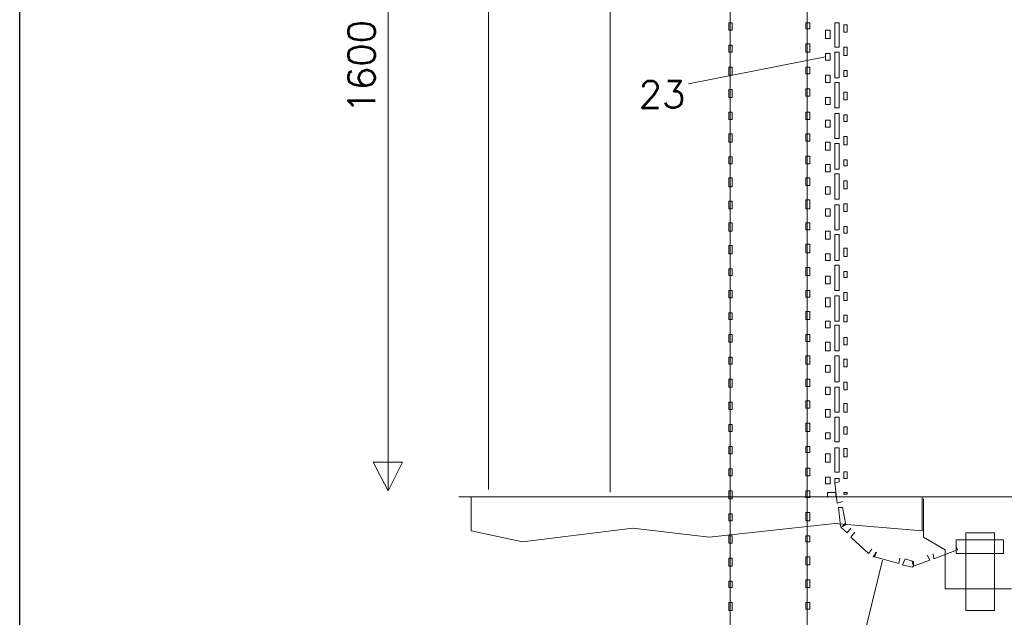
# Model space of a CAD drawing. Header units: metres. Extents: x -81 to 1042, y -541 to 334.
# Tile 103 of 130: x 922.07 to 925.68, y 210.69 to 212.88. Entities that reach past the tile are written whole.
import ezdxf

# ---------------------------------------------------------------- set-up
doc = ezdxf.new("R2010")
doc.units = ezdxf.units.M
doc.layers.add('LAYER 1', color=7, linetype='Continuous', lineweight=20)
doc.layers.add('P-CONTORNO', color=4, linetype='Continuous', lineweight=30)
doc.styles.add('txt', font='txt.shx')

msp = doc.modelspace()

# ---------------------------------------------------------------- linework, layer by layer
at = {"layer": 'LAYER 1'}
for p, q in [((924.6733, 215.5806), (924.6733, 209.8586)), ((924.9563, 209.8586), (924.9563, 215.5806)), ((924.6813, 212.8736), (924.6683, 212.8736)), ((924.6683, 212.8736), (924.6683, 212.8456)), ((924.6813, 212.8456), (924.6813, 212.8736)), ((924.9663, 212.8736), (924.9513, 212.8736)), ((924.9513, 212.8736), (924.9513, 212.8506)), ((924.9663, 212.8506), (924.9663, 212.8736)), ((925.0733, 212.8736), (925.0583, 212.8736)), ((925.0583, 212.8736), (925.0583, 212.7836)), ((925.0733, 212.7836), (925.0733, 212.8736)), ((924.6683, 212.8456), (924.6813, 212.8456)), ((924.9513, 212.8506), (924.9663, 212.8506)), ((925.0413, 212.8456), (925.0233, 212.8456)), ((925.0233, 212.8456), (925.0233, 212.8156)), ((925.0413, 212.8156), (925.0413, 212.8456)), ((925.1033, 212.8656), (925.0913, 212.8656)), ((925.0913, 212.8656), (925.0913, 212.8386)), ((925.0913, 212.8386), (925.1033, 212.8386)), ((925.1033, 212.8386), (925.1033, 212.8656)), ((925.0233, 212.8156), (925.0413, 212.8156)), ((924.6813, 212.7906), (924.6683, 212.7906)), ((924.6683, 212.7906), (924.6683, 212.7656)), ((924.6683, 212.7656), (924.6813, 212.7656)), ((924.6813, 212.7656), (924.6813, 212.7906)), ((924.9663, 212.7956), (924.9513, 212.7956)), ((924.9513, 212.7956), (924.9513, 212.7656)), ((924.9513, 212.7656), (924.9663, 212.7656)), ((924.9663, 212.7656), (924.9663, 212.7956)), ((925.0583, 212.7836), (925.0733, 212.7836)), ((925.0733, 212.7656), (925.0583, 212.7656)), ((925.0583, 212.7656), (925.0583, 212.6706)), ((925.0733, 212.6706), (925.0733, 212.7656)), ((925.1033, 212.7836), (925.0913, 212.7836)), ((925.0913, 212.7836), (925.0913, 212.7536)), ((925.1033, 212.7536), (925.1033, 212.7836)), ((925.0413, 212.7606), (925.0233, 212.7606)), ((925.0233, 212.7606), (925.0233, 212.7356)), ((925.0233, 212.7356), (925.0413, 212.7356)), ((925.0413, 212.7356), (925.0413, 212.7606)), ((925.0913, 212.7536), (925.1033, 212.7536)), ((924.6813, 212.7106), (924.6683, 212.7106)), ((924.6683, 212.7106), (924.6683, 212.6806)), ((924.6813, 212.6806), (924.6813, 212.7106)), ((924.9663, 212.7106), (924.9513, 212.7106)), ((924.9513, 212.7106), (924.9513, 212.6856)), ((924.9663, 212.6856), (924.9663, 212.7106)), ((925.1033, 212.6986), (925.0913, 212.6986)), ((925.0913, 212.6986), (925.0913, 212.6756)), ((925.1033, 212.6756), (925.1033, 212.6986)), ((924.6683, 212.6806), (924.6813, 212.6806)), ((924.9513, 212.6856), (924.9663, 212.6856)), ((925.0413, 212.6806), (925.0233, 212.6806)), ((925.0233, 212.6806), (925.0233, 212.6536)), ((925.0413, 212.6536), (925.0413, 212.6806)), ((925.0583, 212.6706), (925.0733, 212.6706)), ((925.0913, 212.6756), (925.1033, 212.6756)), ((924.6813, 212.6286), (924.6683, 212.6286)), ((924.6683, 212.6286), (924.6683, 212.5986)), ((924.6813, 212.5986), (924.6813, 212.6286)), ((924.9663, 212.6306), (924.9513, 212.6306)), ((924.9513, 212.6306), (924.9513, 212.6036)), ((924.9663, 212.6036), (924.9663, 212.6306)), ((925.0233, 212.6536), (925.0413, 212.6536)), ((925.0733, 212.6536), (925.0583, 212.6536)), ((925.0583, 212.6536), (925.0583, 212.5606)), ((925.0733, 212.5606), (925.0733, 212.6536)), ((925.1033, 212.6186), (925.0913, 212.6186)), ((925.0913, 212.6186), (925.0913, 212.5906)), ((925.1033, 212.5906), (925.1033, 212.6186)), ((924.6683, 212.5986), (924.6813, 212.5986)), ((924.9513, 212.6036), (924.9663, 212.6036)), ((925.0413, 212.5986), (925.0233, 212.5986)), ((925.0233, 212.5986), (925.0233, 212.5736)), ((925.0413, 212.5736), (925.0413, 212.5986)), ((925.0913, 212.5906), (925.1033, 212.5906)), ((925.0233, 212.5736), (925.0413, 212.5736)), ((925.0583, 212.5606), (925.0733, 212.5606)), ((924.6813, 212.5456), (924.6683, 212.5456)), ((924.6683, 212.5456), (924.6683, 212.5186)), ((924.6683, 212.5186), (924.6813, 212.5186)), ((924.6813, 212.5186), (924.6813, 212.5456)), ((924.9663, 212.5456), (924.9513, 212.5456)), ((924.9513, 212.5456), (924.9513, 212.5186)), ((924.9513, 212.5186), (924.9663, 212.5186)), ((924.9663, 212.5186), (924.9663, 212.5456)), ((925.0413, 212.5156), (925.0233, 212.5156)), ((925.0233, 212.5156), (925.0233, 212.4906)), ((925.0413, 212.4906), (925.0413, 212.5156)), ((925.0733, 212.5406), (925.0583, 212.5406)), ((925.0583, 212.5406), (925.0583, 212.4486)), ((925.0733, 212.4486), (925.0733, 212.5406)), ((925.1033, 212.5356), (925.0913, 212.5356)), ((925.0913, 212.5356), (925.0913, 212.5106)), ((925.0913, 212.5106), (925.1033, 212.5106)), ((925.1033, 212.5106), (925.1033, 212.5356)), ((925.0233, 212.4906), (925.0413, 212.4906)), ((924.6813, 212.4656), (924.6683, 212.4656)), ((924.6683, 212.4656), (924.6683, 212.4356)), ((924.6813, 212.4356), (924.6813, 212.4656)), ((924.9663, 212.4656), (924.9513, 212.4656)), ((924.9513, 212.4656), (924.9513, 212.4386)), ((924.9513, 212.4386), (924.9663, 212.4386)), ((924.9663, 212.4386), (924.9663, 212.4656)), ((925.0583, 212.4486), (925.0733, 212.4486)), ((925.1033, 212.4556), (925.0913, 212.4556)), ((925.0913, 212.4556), (925.0913, 212.4256)), ((925.1033, 212.4256), (925.1033, 212.4556)), ((924.6683, 212.4356), (924.6813, 212.4356)), ((925.0413, 212.4356), (925.0233, 212.4356)), ((925.0233, 212.4356), (925.0233, 212.4056)), ((925.0233, 212.4056), (925.0413, 212.4056)), ((925.0413, 212.4056), (925.0413, 212.4356)), ((925.0733, 212.4306), (925.0583, 212.4306)), ((925.0583, 212.4306), (925.0583, 212.3356)), ((925.0733, 212.3356), (925.0733, 212.4306)), ((925.0913, 212.4256), (925.1033, 212.4256)), ((924.6813, 212.3806), (924.6683, 212.3806)), ((924.6683, 212.3806), (924.6683, 212.3556)), ((924.6813, 212.3556), (924.6813, 212.3806)), ((924.9663, 212.3836), (924.9513, 212.3836)), ((924.9513, 212.3836), (924.9513, 212.3556)), ((924.9663, 212.3556), (924.9663, 212.3836)), ((925.1033, 212.3706), (925.0913, 212.3706)), ((925.0913, 212.3706), (925.0913, 212.3486)), ((925.1033, 212.3486), (925.1033, 212.3706)), ((924.6683, 212.3556), (924.6813, 212.3556)), ((924.9513, 212.3556), (924.9663, 212.3556)), ((925.0413, 212.3536), (925.0233, 212.3536)), ((925.0233, 212.3536), (925.0233, 212.3256)), ((925.0413, 212.3256), (925.0413, 212.3536)), ((925.0583, 212.3356), (925.0733, 212.3356)), ((925.0913, 212.3486), (925.1033, 212.3486)), ((924.6813, 212.3036), (924.6683, 212.3036)), ((924.6683, 212.3036), (924.6683, 212.2706)), ((924.6813, 212.2706), (924.6813, 212.3036)), ((924.9663, 212.3036), (924.9513, 212.3036)), ((924.9513, 212.3036), (924.9513, 212.2756)), ((924.9663, 212.2756), (924.9663, 212.3036)), ((925.0233, 212.3256), (925.0413, 212.3256)), ((925.0733, 212.3186), (925.0583, 212.3186)), ((925.0583, 212.3186), (925.0583, 212.2256)), ((925.0733, 212.2256), (925.0733, 212.3186)), ((925.1033, 212.2936), (925.0913, 212.2936)), ((925.0913, 212.2936), (925.0913, 212.2636)), ((925.1033, 212.2636), (925.1033, 212.2936)), ((924.6683, 212.2706), (924.6813, 212.2706)), ((924.9513, 212.2756), (924.9663, 212.2756)), ((925.0413, 212.2706), (925.0233, 212.2706)), ((925.0233, 212.2706), (925.0233, 212.2436)), ((925.0413, 212.2436), (925.0413, 212.2706)), ((925.0913, 212.2636), (925.1033, 212.2636)), ((924.9663, 212.2236), (924.9513, 212.2236)), ((924.9513, 212.2236), (924.9513, 212.1906)), ((924.9663, 212.1906), (924.9663, 212.2236)), ((925.0233, 212.2436), (925.0413, 212.2436)), ((925.0583, 212.2256), (925.0733, 212.2256)), ((924.6813, 212.2186), (924.6683, 212.2186)), ((924.6683, 212.2186), (924.6683, 212.1906)), ((924.6683, 212.1906), (924.6813, 212.1906)), ((924.6813, 212.1906), (924.6813, 212.2186)), ((924.9513, 212.1906), (924.9663, 212.1906)), ((925.0413, 212.1906), (925.0233, 212.1906)), ((925.0233, 212.1906), (925.0233, 212.1636)), ((925.0413, 212.1636), (925.0413, 212.1906)), ((925.0733, 212.2056), (925.0583, 212.2056)), ((925.0583, 212.2056), (925.0583, 212.1136)), ((925.0733, 212.1136), (925.0733, 212.2056)), ((925.1033, 212.2086), (925.0913, 212.2086)), ((925.0913, 212.2086), (925.0913, 212.1806)), ((925.1033, 212.1806), (925.1033, 212.2086)), ((925.0233, 212.1636), (925.0413, 212.1636)), ((925.0913, 212.1806), (925.1033, 212.1806)), ((924.6813, 212.1386), (924.6683, 212.1386)), ((924.6683, 212.1386), (924.6683, 212.1086)), ((924.6813, 212.1086), (924.6813, 212.1386)), ((924.9663, 212.1386), (924.9513, 212.1386)), ((924.9513, 212.1386), (924.9513, 212.1136)), ((924.9513, 212.1136), (924.9663, 212.1136)), ((924.9663, 212.1136), (924.9663, 212.1386)), ((925.0583, 212.1136), (925.0733, 212.1136)), ((925.1033, 212.1256), (925.0913, 212.1256)), ((925.0913, 212.1256), (925.0913, 212.1006)), ((925.1033, 212.1006), (925.1033, 212.1256)), ((924.6683, 212.1086), (924.6813, 212.1086)), ((925.0413, 212.1086), (925.0233, 212.1086)), ((925.0233, 212.1086), (925.0233, 212.0786)), ((925.0233, 212.0786), (925.0413, 212.0786)), ((925.0413, 212.0786), (925.0413, 212.1086)), ((925.0733, 212.0956), (925.0583, 212.0956)), ((925.0583, 212.0956), (925.0583, 212.0006)), ((925.0733, 212.0006), (925.0733, 212.0956)), ((925.0913, 212.1006), (925.1033, 212.1006)), ((924.6813, 212.0556), (924.6683, 212.0556)), ((924.6683, 212.0556), (924.6683, 212.0256)), ((924.6813, 212.0256), (924.6813, 212.0556)), ((924.9663, 212.0606), (924.9513, 212.0606)), ((924.9513, 212.0606), (924.9513, 212.0286)), ((924.9663, 212.0286), (924.9663, 212.0606)), ((925.1033, 212.0456), (925.0913, 212.0456)), ((925.0913, 212.0456), (925.0913, 212.0156)), ((925.1033, 212.0156), (925.1033, 212.0456)), ((924.6683, 212.0256), (924.6813, 212.0256)), ((924.9513, 212.0286), (924.9663, 212.0286)), ((925.0413, 212.0256), (925.0233, 212.0256)), ((925.0233, 212.0256), (925.0233, 212.0006)), ((925.0413, 212.0006), (925.0413, 212.0256)), ((925.0913, 212.0156), (925.1033, 212.0156)), ((924.6813, 211.9706), (924.6683, 211.9706)), ((924.6683, 211.9706), (924.6683, 211.9456)), ((924.6813, 211.9456), (924.6813, 211.9706)), ((924.9663, 211.9756), (924.9513, 211.9756)), ((924.9513, 211.9756), (924.9513, 211.9456)), ((924.9663, 211.9456), (924.9663, 211.9756)), ((925.0233, 212.0006), (925.0413, 212.0006)), ((925.0583, 212.0006), (925.0733, 212.0006)), ((925.0733, 211.9836), (925.0583, 211.9836)), ((925.0583, 211.9836), (925.0583, 211.8906)), ((925.0733, 211.8906), (925.0733, 211.9836)), ((924.6683, 211.9456), (924.6813, 211.9456)), ((924.9513, 211.9456), (924.9663, 211.9456)), ((925.0413, 211.9436), (925.0233, 211.9436)), ((925.0233, 211.9436), (925.0233, 211.9156)), ((925.0413, 211.9156), (925.0413, 211.9436)), ((925.1033, 211.9606), (925.0913, 211.9606)), ((925.0913, 211.9606), (925.0913, 211.9386)), ((925.0913, 211.9386), (925.1033, 211.9386)), ((925.1033, 211.9386), (925.1033, 211.9606)), ((925.0233, 211.9156), (925.0413, 211.9156)), ((924.6813, 211.8906), (924.6683, 211.8906)), ((924.6683, 211.8906), (924.6683, 211.8636)), ((924.6683, 211.8636), (924.6813, 211.8636)), ((924.6813, 211.8636), (924.6813, 211.8906)), ((924.9663, 211.8906), (924.9513, 211.8906)), ((924.9513, 211.8906), (924.9513, 211.8656)), ((924.9513, 211.8656), (924.9663, 211.8656)), ((924.9663, 211.8656), (924.9663, 211.8906)), ((925.0413, 211.8636), (925.0233, 211.8636)), ((925.0233, 211.8636), (925.0233, 211.8306)), ((925.0413, 211.8306), (925.0413, 211.8636)), ((925.0583, 211.8906), (925.0733, 211.8906)), ((925.0733, 211.8706), (925.0583, 211.8706)), ((925.0583, 211.8706), (925.0583, 211.7786)), ((925.0733, 211.7786), (925.0733, 211.8706)), ((925.1033, 211.8836), (925.0913, 211.8836)), ((925.0913, 211.8836), (925.0913, 211.8536)), ((925.1033, 211.8536), (925.1033, 211.8836)), ((925.0233, 211.8306), (925.0413, 211.8306)), ((925.0913, 211.8536), (925.1033, 211.8536)), ((924.6813, 211.8086), (924.6683, 211.8086)), ((924.6683, 211.8086), (924.6683, 211.7836)), ((924.6813, 211.7836), (924.6813, 211.8086)), ((924.9663, 211.8136), (924.9513, 211.8136)), ((924.9513, 211.8136), (924.9513, 211.7836)), ((924.9663, 211.7836), (924.9663, 211.8136)), ((925.1033, 211.8006), (925.0913, 211.8006)), ((925.0913, 211.8006), (925.0913, 211.7756)), ((925.1033, 211.7756), (925.1033, 211.8006)), ((924.6683, 211.7836), (924.6813, 211.7836)), ((924.9513, 211.7836), (924.9663, 211.7836)), ((925.0413, 211.7786), (925.0233, 211.7786)), ((925.0233, 211.7786), (925.0233, 211.7536)), ((925.0233, 211.7536), (925.0413, 211.7536)), ((925.0413, 211.7536), (925.0413, 211.7786)), ((925.0583, 211.7786), (925.0733, 211.7786)), ((925.0733, 211.7636), (925.0583, 211.7636)), ((925.0583, 211.7636), (925.0583, 211.6686)), ((925.0733, 211.6686), (925.0733, 211.7636)), ((925.0913, 211.7756), (925.1033, 211.7756)), ((924.6813, 211.7286), (924.6683, 211.7286)), ((924.6683, 211.7286), (924.6683, 211.7006)), ((924.6813, 211.7006), (924.6813, 211.7286)), ((924.9663, 211.7286), (924.9513, 211.7286)), ((924.9513, 211.7286), (924.9513, 211.7036)), ((924.9663, 211.7036), (924.9663, 211.7286)), ((925.1033, 211.7186), (925.0913, 211.7186)), ((925.0913, 211.7186), (925.0913, 211.6906)), ((925.1033, 211.6906), (925.1033, 211.7186)), ((924.6683, 211.7006), (924.6813, 211.7006)), ((924.9513, 211.7036), (924.9663, 211.7036)), ((925.0413, 211.7006), (925.0233, 211.7006)), ((925.0233, 211.7006), (925.0233, 211.6686)), ((925.0413, 211.6686), (925.0413, 211.7006)), ((925.0913, 211.6906), (925.1033, 211.6906)), ((924.6813, 211.6456), (924.6683, 211.6456)), ((924.6683, 211.6456), (924.6683, 211.6206)), ((924.6813, 211.6206), (924.6813, 211.6456)), ((924.9663, 211.6506), (924.9513, 211.6506)), ((924.9513, 211.6506), (924.9513, 211.6206)), ((924.9663, 211.6206), (924.9663, 211.6506)), ((925.0233, 211.6686), (925.0413, 211.6686)), ((925.0583, 211.6686), (925.0733, 211.6686)), ((925.0733, 211.6506), (925.0583, 211.6506)), ((925.0583, 211.6506), (925.0583, 211.5556)), ((925.0733, 211.5556), (925.0733, 211.6506)), ((924.6683, 211.6206), (924.6813, 211.6206)), ((924.9513, 211.6206), (924.9663, 211.6206)), ((925.0413, 211.6156), (925.0233, 211.6156)), ((925.0233, 211.6156), (925.0233, 211.5906)), ((925.0413, 211.5906), (925.0413, 211.6156)), ((925.1033, 211.6386), (925.0913, 211.6386)), ((925.0913, 211.6386), (925.0913, 211.6106)), ((925.0913, 211.6106), (925.1033, 211.6106)), ((925.1033, 211.6106), (925.1033, 211.6386)), ((925.0233, 211.5906), (925.0413, 211.5906)), ((924.6813, 211.5656), (924.6683, 211.5656)), ((924.6683, 211.5656), (924.6683, 211.5356)), ((924.6683, 211.5356), (924.6813, 211.5356)), ((924.6813, 211.5356), (924.6813, 211.5656)), ((924.9663, 211.5656), (924.9513, 211.5656)), ((924.9513, 211.5656), (924.9513, 211.5386)), ((924.9513, 211.5386), (924.9663, 211.5386)), ((924.9663, 211.5386), (924.9663, 211.5656)), ((925.0413, 211.5356), (925.0233, 211.5356)), ((925.0233, 211.5356), (925.0233, 211.5086)), ((925.0413, 211.5086), (925.0413, 211.5356)), ((925.0583, 211.5556), (925.0733, 211.5556)), ((925.0733, 211.5356), (925.0583, 211.5356)), ((925.0583, 211.5356), (925.0583, 211.4436)), ((925.0733, 211.4436), (925.0733, 211.5356)), ((925.1033, 211.5536), (925.0913, 211.5536)), ((925.0913, 211.5536), (925.0913, 211.5256)), ((925.1033, 211.5256), (925.1033, 211.5536)), ((925.0233, 211.5086), (925.0413, 211.5086)), ((925.0913, 211.5256), (925.1033, 211.5256)), ((924.6813, 211.4806), (924.6683, 211.4806)), ((924.6683, 211.4806), (924.6683, 211.4536)), ((924.6813, 211.4536), (924.6813, 211.4806)), ((924.9663, 211.4856), (924.9513, 211.4856)), ((924.9513, 211.4856), (924.9513, 211.4586)), ((924.9663, 211.4586), (924.9663, 211.4856)), ((925.1033, 211.4756), (925.0913, 211.4756)), ((925.0913, 211.4756), (925.0913, 211.4436)), ((925.1033, 211.4436), (925.1033, 211.4756)), ((924.6683, 211.4536), (924.6813, 211.4536)), ((924.9513, 211.4586), (924.9663, 211.4586)), ((925.0413, 211.4536), (925.0233, 211.4536)), ((925.0233, 211.4536), (925.0233, 211.4256)), ((925.0413, 211.4256), (925.0413, 211.4536)), ((925.0583, 211.4436), (925.0733, 211.4436)), ((925.0913, 211.4436), (925.1033, 211.4436)), ((924.6813, 211.3986), (924.6683, 211.3986)), ((924.6683, 211.3986), (924.6683, 211.3736)), ((924.6813, 211.3736), (924.6813, 211.3986)), ((924.9663, 211.4036), (924.9513, 211.4036)), ((924.9513, 211.4036), (924.9513, 211.3736)), ((924.9663, 211.3736), (924.9663, 211.4036)), ((925.0233, 211.4256), (925.0413, 211.4256)), ((925.0733, 211.4256), (925.0583, 211.4256)), ((925.0583, 211.4256), (925.0583, 211.3356)), ((925.0733, 211.3356), (925.0733, 211.4256)), ((925.1033, 211.3906), (925.0913, 211.3906)), ((925.0913, 211.3906), (925.0913, 211.3636)), ((925.1033, 211.3636), (925.1033, 211.3906)), ((924.6683, 211.3736), (924.6813, 211.3736)), ((924.9513, 211.3736), (924.9663, 211.3736)), ((925.0413, 211.3686), (925.0233, 211.3686)), ((925.0233, 211.3686), (925.0233, 211.3456)), ((925.0413, 211.3456), (925.0413, 211.3686)), ((925.0913, 211.3636), (925.1033, 211.3636)), ((924.6813, 211.3186), (924.6683, 211.3186)), ((924.6683, 211.3186), (924.6683, 211.2906)), ((924.6813, 211.2906), (924.6813, 211.3186)), ((924.9663, 211.3186), (924.9513, 211.3186)), ((924.9513, 211.3186), (924.9513, 211.2956)), ((924.9663, 211.2956), (924.9663, 211.3186)), ((925.0233, 211.3456), (925.0413, 211.3456)), ((925.0583, 211.3356), (925.0733, 211.3356)), ((924.6683, 211.2906), (924.6813, 211.2906)), ((924.9513, 211.2956), (924.9663, 211.2956)), ((925.0413, 211.2906), (925.0233, 211.2906)), ((925.0233, 211.2906), (925.0233, 211.2606)), ((925.0413, 211.2606), (925.0413, 211.2906)), ((925.0733, 211.3136), (925.0583, 211.3136)), ((925.0583, 211.3136), (925.0583, 211.2236)), ((925.0733, 211.2236), (925.0733, 211.3136)), ((925.1033, 211.3106), (925.0913, 211.3106)), ((925.0913, 211.3106), (925.0913, 211.2806)), ((925.1033, 211.2806), (925.1033, 211.3106)), ((923.4713, 211.2606), (923.3633, 211.2606)), ((923.3633, 211.2606), (923.4183, 211.1556)), ((923.4183, 211.1556), (923.4713, 211.2606)), ((925.0233, 211.2606), (925.0413, 211.2606)), ((925.0913, 211.2806), (925.1033, 211.2806)), ((924.6813, 211.2356), (924.6683, 211.2356)), ((924.6683, 211.2356), (924.6683, 211.2106)), ((924.6683, 211.2106), (924.6813, 211.2106)), ((924.6813, 211.2106), (924.6813, 211.2356)), ((924.9663, 211.2386), (924.9513, 211.2386)), ((924.9513, 211.2386), (924.9513, 211.2106)), ((924.9513, 211.2106), (924.9663, 211.2106)), ((924.9663, 211.2106), (924.9663, 211.2386)), ((925.0583, 211.2236), (925.0733, 211.2236)), ((925.1033, 211.2256), (925.0913, 211.2256)), ((925.0913, 211.2256), (925.0913, 211.2006)), ((925.1033, 211.2006), (925.1033, 211.2256)), ((925.0413, 211.2056), (925.0233, 211.2056)), ((925.0233, 211.2056), (925.0233, 211.1806)), ((925.0233, 211.1806), (925.0413, 211.1806)), ((925.0413, 211.1806), (925.0413, 211.2056)), ((925.0733, 211.2006), (925.0583, 211.2006)), ((925.0583, 211.2006), (925.0583, 211.1836)), ((925.0583, 211.1836), (925.0733, 211.1886)), ((925.0583, 211.1836), (925.0733, 211.1886)), ((925.0663, 211.1106), (925.0583, 211.1836)), ((925.0733, 211.1886), (925.0733, 211.2006)), ((925.0913, 211.2006), (925.1033, 211.2006)), ((924.6813, 211.1556), (924.6683, 211.1556)), ((924.6683, 211.1556), (924.6683, 211.1256)), ((924.6813, 211.1256), (924.6813, 211.1556)), ((924.9663, 211.1556), (924.9513, 211.1556)), ((924.9513, 211.1556), (924.9513, 211.1306)), ((924.9663, 211.1306), (924.9663, 211.1556)), ((925.0613, 211.1486), (925.0313, 211.1486)), ((925.0313, 211.1486), (925.0313, 211.1336)), ((925.0613, 211.1336), (925.0613, 211.1486)), ((925.1033, 211.1486), (925.0913, 211.1486)), ((925.0913, 211.1486), (925.0913, 211.1436)), ((925.0913, 211.1436), (925.1033, 211.1436)), ((925.1033, 211.1436), (925.1033, 211.1486)), ((923.7233, 211.1336), (925.3783, 211.1336)), ((923.7233, 211.0086), (923.7233, 211.1336)), ((924.6683, 211.1256), (924.6813, 211.1256)), ((924.9513, 211.1306), (924.9663, 211.1306)), ((925.0313, 211.1336), (925.0613, 211.1336)), ((925.0863, 211.1156), (925.0663, 211.1106)), ((925.3783, 211.1336), (925.3783, 211.0086)), ((924.6813, 211.0706), (924.6683, 211.0706)), ((924.6683, 211.0706), (924.6683, 211.0456)), ((924.6813, 211.0456), (924.6813, 211.0706)), ((924.9663, 211.0756), (924.9513, 211.0756)), ((924.9513, 211.0756), (924.9513, 211.0456)), ((924.9663, 211.0456), (924.9663, 211.0756)), ((925.0863, 211.0936), (925.0713, 211.0936)), ((925.0713, 211.0936), (925.0783, 211.0256)), ((925.0983, 211.0306), (925.0863, 211.0936)), ((925.0583, 211.0356), (924.5963, 210.9856)), ((924.6683, 211.0456), (924.6813, 211.0456)), ((924.9513, 211.0456), (924.9663, 211.0456)), ((925.3783, 211.0086), (925.0583, 211.0356)), ((925.0813, 211.0206), (925.0963, 211.0356)), ((925.0813, 211.0206), (925.0983, 211.0306)), ((923.9113, 210.9686), (923.7233, 211.0086)), ((924.3163, 211.0186), (923.9113, 210.9686)), ((924.5963, 210.9856), (924.3163, 211.0186)), ((925.0783, 211.0256), (925.0813, 211.0206)), ((925.1033, 211.0006), (925.0813, 211.0206)), ((925.1163, 211.0186), (925.1033, 211.0006)), ((925.1163, 210.9856), (925.1313, 211.0036)), ((925.6433, 211.0006), (925.5383, 211.0006)), ((925.5383, 211.0006), (925.5383, 210.7156)), ((925.6433, 210.7156), (925.6433, 211.0006)), ((924.6813, 210.9906), (924.6683, 210.9906)), ((924.6683, 210.9906), (924.6683, 210.9636)), ((924.6683, 210.9636), (924.6813, 210.9636)), ((924.6813, 210.9636), (924.6813, 210.9906)), ((924.9663, 210.9906), (924.9513, 210.9906)), ((924.9513, 210.9906), (924.9513, 210.9686)), ((924.9513, 210.9686), (924.9663, 210.9686)), ((924.9663, 210.9686), (924.9663, 210.9906)), ((925.1813, 210.9256), (925.1163, 210.9856)), ((925.6763, 210.9756), (925.5033, 210.9756)), ((925.5033, 210.9756), (925.5033, 210.9256)), ((925.6763, 210.9256), (925.6763, 210.9756)), ((925.1933, 210.9406), (925.1813, 210.9256)), ((925.2113, 210.9306), (925.1983, 210.9136)), ((925.2033, 210.9136), (925.2083, 210.9306)), ((925.2033, 210.9136), (925.2113, 210.9306)), ((925.4213, 210.9056), (925.4183, 210.9236)), ((925.5083, 210.9386), (925.4213, 210.9056)), ((925.5013, 210.9536), (925.5083, 210.9386)), ((925.5033, 210.9256), (925.6763, 210.9256)), ((924.6813, 210.9086), (924.6683, 210.9086)), ((924.6683, 210.9086), (924.6683, 210.8786)), ((924.6813, 210.8786), (924.6813, 210.9086)), ((924.9663, 210.9136), (924.9513, 210.9136)), ((924.9513, 210.9136), (924.9513, 210.8836)), ((924.9663, 210.8836), (924.9663, 210.9136)), ((925.1983, 210.9136), (925.2033, 210.9136)), ((925.2933, 210.8886), (925.2033, 210.9136)), ((925.2963, 210.9086), (925.2933, 210.8886)), ((925.3163, 210.9056), (925.3063, 210.8836)), ((925.3463, 210.8956), (925.3163, 210.9056)), ((925.3463, 210.8786), (925.3413, 210.8956)), ((925.4063, 210.9006), (925.3463, 210.8786)), ((925.3463, 210.8786), (925.3463, 210.8956)), ((925.3963, 210.9186), (925.4063, 210.9006)), ((924.6683, 210.8786), (924.6813, 210.8786)), ((924.9513, 210.8836), (924.9663, 210.8836)), ((925.3063, 210.8836), (925.3413, 210.8756)), ((925.3413, 210.8756), (925.3463, 210.8786)), ((924.6813, 210.8236), (924.6683, 210.8236)), ((924.6683, 210.8236), (924.6683, 210.8006)), ((924.6813, 210.8006), (924.6813, 210.8236)), ((924.9663, 210.8286), (924.9513, 210.8286)), ((924.9513, 210.8286), (924.9513, 210.8006)), ((924.9663, 210.8006), (924.9663, 210.8286)), ((924.6683, 210.8006), (924.6813, 210.8006)), ((924.9513, 210.8006), (924.9663, 210.8006)), ((924.6813, 210.7456), (924.6683, 210.7456)), ((924.6683, 210.7456), (924.6683, 210.7156)), ((924.6813, 210.7156), (924.6813, 210.7456)), ((924.9663, 210.7456), (924.9513, 210.7456)), ((924.9513, 210.7456), (924.9513, 210.7206)), ((924.9663, 210.7206), (924.9663, 210.7456)), ((924.6683, 210.7156), (924.6813, 210.7156)), ((924.9513, 210.7206), (924.9663, 210.7206)), ((925.5383, 210.7156), (925.6433, 210.7156))]:
    msp.add_line(p, q, dxfattribs=at)
at = {"layer": 'LAYER 1', "color": 7}
for p, q in [((924.2333, 215.1706), (924.2333, 211.1506)), ((923.4183, 214.4506), (923.4183, 211.1556)), ((923.7863, 213.0686), (923.7863, 211.1606)), ((925.0233, 212.7486), (924.5213, 212.6486)), ((923.6783, 211.1336), (928.1113, 211.1336)), ((923.7233, 211.1336), (925.3783, 211.1336)), ((923.7233, 211.0086), (923.7233, 211.1336)), ((925.3783, 211.1336), (925.3783, 211.0086)), ((925.3833, 211.1256), (925.3833, 210.9856)), ((925.0583, 211.0356), (924.5963, 210.9856)), ((925.3783, 211.0086), (925.0583, 211.0356)), ((923.9113, 210.9686), (923.7233, 211.0086)), ((924.3163, 211.0186), (923.9113, 210.9686)), ((924.5963, 210.9856), (924.3163, 211.0186)), ((925.6433, 211.0006), (925.5383, 211.0006)), ((925.5383, 211.0006), (925.5383, 210.7156)), ((925.6433, 210.7156), (925.6433, 211.0006)), ((925.3833, 210.9856), (925.4633, 210.9386)), ((925.6763, 210.9756), (925.5033, 210.9756)), ((925.5033, 210.9756), (925.5033, 210.9256)), ((925.6763, 210.9256), (925.6763, 210.9756)), ((925.4633, 210.9386), (925.4633, 210.7956)), ((925.5033, 210.9256), (925.6763, 210.9256)), ((925.2333, 210.9006), (925.1663, 210.6306)), ((925.4633, 210.7956), (925.7063, 210.7956)), ((925.5383, 210.7156), (925.6433, 210.7156))]:
    msp.add_line(p, q, dxfattribs=at)
at = {"layer": 'P-CONTORNO'}
msp.add_line((922.0663, 208.9936), (922.0663, 220.4406), dxfattribs=at)

# ---------------------------------------------------------------- texts
at = {"insert": (923.3713, 212.5406), "char_height": 0.1, "width": 0.48, "attachment_point": 7, "rotation": 90.0002, "line_spacing_factor": 0.798, "style": 'txt'}
msp.add_mtext('1600', dxfattribs=at)
at = {"insert": (924.3383, 212.5606), "char_height": 0.1, "width": 0.24, "attachment_point": 7, "line_spacing_factor": 0.798, "style": 'txt'}
msp.add_mtext('23', dxfattribs=at)

doc.saveas('drawing.dxf')
